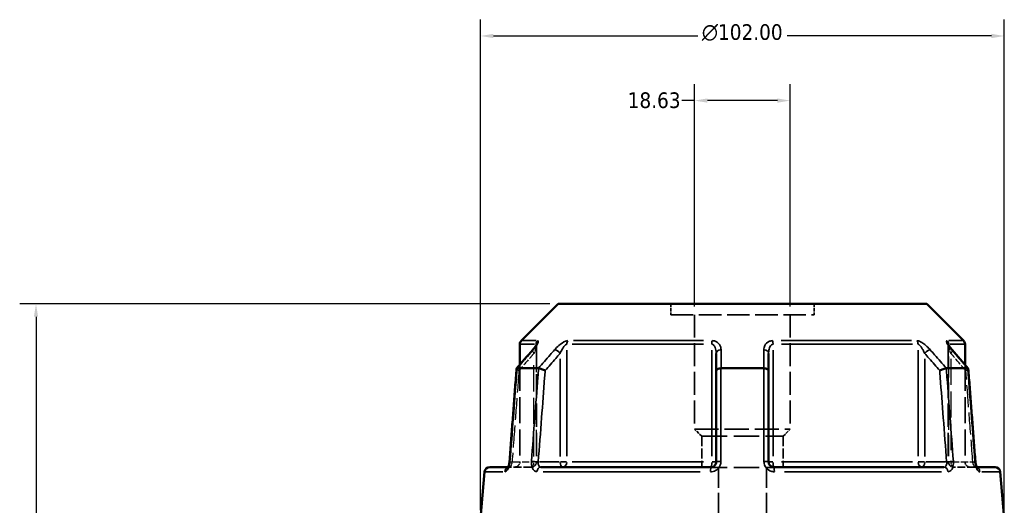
# Model space of a CAD drawing. Header units: millimetres. Extents: x 0 to 898, y 0 to 848.
# Tile 4 of 8: x 274 to 466, y 399 to 494. Entities that reach past the tile are written whole.
import ezdxf

# ---------------------------------------------------------------- set-up
doc = ezdxf.new("R2010")
doc.units = ezdxf.units.MM
doc.linetypes.add('DASHED', pattern=[0.2067, 0.1654, -0.0413])
for name, color, linetype, lineweight in [('Dimension (ANSI)', 7, 'Continuous', 25), ('Hidden (ANSI)', 7, 'DASHED', 35), ('Hidden Narrow (ANSI)', 7, 'DASHED', 25), ('Visible (ANSI)', 7, 'Continuous', 50), ('Visible Narrow (ANSI)', 7, 'Continuous', 35)]:
    doc.layers.add(name, color=color, linetype=linetype, lineweight=lineweight)
doc.styles.add('Note Text (ANSI)', font='tahoma.ttf')
doc.dimstyles.new('Default - mm (ANSI)', dxfattribs={"dimtxt": 3.048, "dimasz": 2.5, "dimexe": 3.175, "dimexo": 1.6002, "dimgap": 0.8, "dimtad": 0, "dimtoh": 1, "dimrnd": 1e-08, "dimzin": 4, "dimdsep": 46, "dimtxsty": 'Note Text (ANSI)', "dimcen": 0.09, "dimdle": 10, "dimclrd": 256, "dimclre": 256, "dimclrt": 256, "dimadec": 1, "dimazin": 1, "dimtfac": 1, "dimtofl": 0, "dimtmove": 0, "dimatfit": 3, "dimfxl": 1, "dimtolj": 1, "dimtzin": 4, "dimlwd": -1, "dimlwe": -1, "dimarcsym": 0})

# ---------------------------------------------------------------- blocks, each defined once
blk = doc.blocks.new('*D6')
at = {"layer": 'Defpoints', "color": 0, "transparency": 16777216}
for p in [(405.27, 478.18), (405.27, 436.47), (423.9, 436.47)]:
    blk.add_point(p, dxfattribs=at)
at = {"layer": 'Dimension (ANSI)', "transparency": 16777216}
for p, q in [((405.27, 438.07), (405.27, 481.36)), ((423.9, 438.07), (423.9, 481.36)), ((405.27, 478.18), (402.77, 478.18)), ((421.4, 478.18), (407.77, 478.18))]:
    blk.add_line(p, q, dxfattribs=at)
for points in [[(407.77, 478.6), (407.77, 477.77), (405.27, 478.18)], [(421.4, 478.6), (421.4, 477.77), (423.9, 478.18)]]:
    blk.add_solid(points, dxfattribs=at)
at = {"layer": 'Dimension (ANSI)', "transparency": 16777216, "insert": (392.24, 479.78), "char_height": 3.048, "attachment_point": 1, "style": 'Note Text (ANSI)'}
blk.add_mtext('\\A1;18.63', dxfattribs=at)
blk = doc.blocks.new('*D9')
at = {"layer": 'Defpoints', "color": 0, "transparency": 16777216}
for p in [(277.01, 438.56), (378.68, 438.56), (414.97, 240.56)]:
    blk.add_point(p, dxfattribs=at)
at = {"layer": 'Dimension (ANSI)', "transparency": 16777216}
for p, q in [((377.08, 438.56), (273.83, 438.56)), ((277.01, 436.06), (277.01, 374.9)), ((277.01, 243.06), (277.01, 361.23)), ((413.37, 240.56), (273.83, 240.56))]:
    blk.add_line(p, q, dxfattribs=at)
for points in [[(276.59, 436.06), (277.42, 436.06), (277.01, 438.56)], [(276.59, 243.06), (277.42, 243.06), (277.01, 240.56)]]:
    blk.add_solid(points, dxfattribs=at)
at = {"layer": 'Dimension (ANSI)', "transparency": 16777216, "insert": (275.42, 362.03), "char_height": 3.048, "attachment_point": 1, "rotation": 90, "style": 'Note Text (ANSI)'}
blk.add_mtext('\\A1;197.99', dxfattribs=at)
blk = doc.blocks.new('*D10')
at = {"layer": 'Defpoints', "color": 0, "transparency": 16777216}
for p in [(363.58, 490.77), (363.58, 396.77), (465.58, 396.77)]:
    blk.add_point(p, dxfattribs=at)
at = {"layer": 'Dimension (ANSI)', "transparency": 16777216}
for p, q in [((363.58, 398.37), (363.58, 493.95)), ((465.58, 398.37), (465.58, 493.95)), ((366.08, 490.77), (405.87, 490.77)), ((463.08, 490.77), (423.3, 490.77))]:
    blk.add_line(p, q, dxfattribs=at)
for points in [[(366.08, 491.19), (366.08, 490.35), (363.58, 490.77)], [(463.08, 491.19), (463.08, 490.35), (465.58, 490.77)]]:
    blk.add_solid(points, dxfattribs=at)
at = {"layer": 'Dimension (ANSI)', "transparency": 16777216, "insert": (406.67, 493.06), "char_height": 3.048, "attachment_point": 1, "style": 'Note Text (ANSI)'}
blk.add_mtext('\\A1;{\\fAIGDT|b0|i0;\\H3.0480;\\ln}\\fTahoma|b0|i0;\\H3.0480;102.00', dxfattribs=at)

msp = doc.modelspace()

# ---------------------------------------------------------------- linework, layer by layer
at = {"layer": 'Hidden (ANSI)', "ltscale": 3.979287}
for p, q in [((400.61, 438.555), (400.61, 436.466)), ((428.556, 438.555), (428.556, 436.466))]:
    msp.add_line(p, q, dxfattribs=at)
at = {"layer": 'Hidden (ANSI)', "ltscale": 26.547085}
msp.add_line((400.61, 436.466), (428.556, 436.466), dxfattribs=at)
at = {"layer": 'Hidden (ANSI)', "ltscale": 26.965408}
for p, q in [((405.268, 436.466), (405.268, 414.171)), ((423.899, 436.466), (423.899, 414.171))]:
    msp.add_line(p, q, dxfattribs=at)
at = {"layer": 'Hidden (ANSI)', "ltscale": 27.543251}
for p, q in [((374.49, 430.543), (374.49, 407.77)), ((454.676, 430.543), (454.676, 407.77))]:
    msp.add_line(p, q, dxfattribs=at)
at = {"layer": 'Hidden (ANSI)', "ltscale": 30.536198}
msp.add_line((371.233, 426.706), (371.233, 407.77), dxfattribs=at)
at = {"layer": 'Hidden (ANSI)', "ltscale": 30.536203}
msp.add_line((457.933, 426.706), (457.933, 407.77), dxfattribs=at)
at = {"layer": 'Hidden (ANSI)', "ltscale": 28.316891}
msp.add_line((405.268, 414.171), (423.899, 414.171), dxfattribs=at)
at = {"layer": 'Hidden (ANSI)', "ltscale": 3.763801}
for p, q in [((406.665, 412.773), (405.268, 414.171)), ((422.501, 412.773), (423.899, 414.171))]:
    msp.add_line(p, q, dxfattribs=at)
at = {"layer": 'Hidden (ANSI)', "ltscale": 30.086697}
for p, q in [((406.665, 412.773), (422.501, 412.773)), ((406.665, 406.705), (422.501, 406.705))]:
    msp.add_line(p, q, dxfattribs=at)
at = {"layer": 'Hidden (ANSI)', "ltscale": 11.558409}
for p, q in [((406.665, 412.773), (406.665, 406.705)), ((422.501, 412.773), (422.501, 406.705))]:
    msp.add_line(p, q, dxfattribs=at)
at = {"layer": 'Hidden (ANSI)', "ltscale": 1.470216}
msp.add_line((368.951, 406.77), (369.246, 406.77), dxfattribs=at)
at = {"layer": 'Hidden (ANSI)', "ltscale": 9.334328}
for p, q in [((373.49, 406.77), (369.246, 406.77)), ((459.921, 406.77), (455.676, 406.77))]:
    msp.add_line(p, q, dxfattribs=at)
at = {"layer": 'Hidden (ANSI)', "ltscale": 24.032413}
for p, q in [((409.925, 406.705), (409.925, 396.77)), ((419.241, 406.705), (419.241, 396.77))]:
    msp.add_line(p, q, dxfattribs=at)
at = {"layer": 'Hidden (ANSI)', "ltscale": 1.47006}
msp.add_line((459.921, 406.77), (460.215, 406.77), dxfattribs=at)
at = {"layer": 'Hidden (ANSI)', "ltscale": 2.991791}
for centre, start, end in [((370.233, 407.77), 270, 0), ((373.49, 407.77), 270, 0), ((455.676, 407.77), 180, 270), ((458.933, 407.77), 180, 270)]:
    msp.add_arc(centre, 1, start, end, dxfattribs=at)
at = {"layer": 'Hidden (ANSI)', "ltscale": 9.705132}
for centre, major_axis, ratio, start_param, end_param in [((10356.587, -11005.025), (-354.017, 16134.237), 0.8713006, 0.7641861, 0.7645019), ((-9684.684, -11185.859), (-357.672, -16389.457), 0.8712732, 2.3769899, 2.3773007)]:
    msp.add_ellipse(centre, major_axis=major_axis, ratio=ratio, start_param=start_param, end_param=end_param, dxfattribs=at)
at = {"layer": 'Hidden (ANSI)', "ltscale": 4.578621}
msp.add_open_spline([(373.735, 429.583), (373.835, 429.697), (373.928, 429.81), (374.1, 430.028), (374.178, 430.133), (374.315, 430.33), (374.373, 430.422), (374.44, 430.538), (374.458, 430.573), (374.483, 430.624), (374.492, 430.643), (374.502, 430.666), (374.504, 430.673), (374.507, 430.68), (374.504, 430.676), (374.497, 430.638), (374.493, 430.613), (374.49, 430.565), (374.49, 430.554), (374.49, 430.543)], degree=3, knots=[0, 0, 0, 0, 0.05326363, 0.05326363, 0.10652726, 0.10652726, 0.15979088, 0.15979088, 0.1864227, 0.1864227, 0.20693939, 0.20693939, 0.22202176, 0.22202176, 0.24544118, 0.24544118, 0.26213437, 0.26213437, 0.26631814, 0.26631814, 0.26631814, 0.26631814], dxfattribs=at)
at = {"layer": 'Hidden (ANSI)', "ltscale": 0.735482}
msp.add_open_spline([(374.49, 430.543), (374.49, 430.586), (374.494, 430.615), (374.5, 430.657), (374.503, 430.668), (374.505, 430.676), (374.506, 430.677), (374.506, 430.677)], degree=3, knots=[0.079099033, 0.079099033, 0.079099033, 0.079099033, 0.094745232, 0.094745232, 0.110737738, 0.110737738, 0.118300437, 0.118300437, 0.118300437, 0.118300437], dxfattribs=at)
at = {"layer": 'Hidden (ANSI)', "ltscale": 4.578617}
msp.add_open_spline([(454.676, 430.543), (454.676, 430.586), (454.673, 430.615), (454.666, 430.657), (454.663, 430.668), (454.66, 430.68), (454.66, 430.678), (454.667, 430.659), (454.676, 430.638), (454.709, 430.571), (454.738, 430.517), (454.824, 430.373), (454.886, 430.278), (455.03, 430.076), (455.112, 429.969), (455.273, 429.769), (455.35, 429.676), (455.431, 429.583)], degree=3, knots=[0.07909903, 0.07909903, 0.07909903, 0.07909903, 0.09474523, 0.09474523, 0.11073774, 0.11073774, 0.12984163, 0.12984163, 0.15596521, 0.15596521, 0.19532048, 0.19532048, 0.24858388, 0.24858388, 0.30184727, 0.30184727, 0.345416, 0.345416, 0.345416, 0.345416], dxfattribs=at)
at = {"layer": 'Hidden (ANSI)', "ltscale": 0.735502}
msp.add_open_spline([(454.661, 430.677), (454.661, 430.678), (454.663, 430.671), (454.67, 430.638), (454.674, 430.613), (454.676, 430.565), (454.676, 430.554), (454.676, 430.543)], degree=3, knots=[0.227116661, 0.227116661, 0.227116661, 0.227116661, 0.245441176, 0.245441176, 0.262134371, 0.262134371, 0.26631814, 0.26631814, 0.26631814, 0.26631814], dxfattribs=at)
at = {"layer": 'Hidden (ANSI)', "ltscale": 2.089205}
for points, knots in [([(370.598, 425.961), (370.596, 425.938), (370.61, 425.909), (370.672, 425.834), (370.728, 425.786), (370.874, 425.682), (370.965, 425.627), (371.068, 425.571), (371.07, 425.571), (371.071, 425.57)], [-0.10955444, -0.10955444, -0.10955444, -0.10955444, -0.07805092, -0.07805092, -0.03928192, -0.03928192, 0, 0, 0.00047625, 0.00047625, 0.00047625, 0.00047625]), ([(458.095, 425.57), (458.097, 425.571), (458.098, 425.571), (458.202, 425.627), (458.292, 425.682), (458.439, 425.786), (458.494, 425.834), (458.557, 425.909), (458.57, 425.938), (458.569, 425.961)], [-0.15379395, -0.15379395, -0.15379395, -0.15379395, -0.15331881, -0.15331881, -0.11412844, -0.11412844, -0.0754498, -0.0754498, -0.04401971, -0.04401971, -0.04401971, -0.04401971])]:
    msp.add_open_spline(points, degree=3, knots=knots, dxfattribs=at)
at = {"layer": 'Hidden (ANSI)', "ltscale": 1.701024}
msp.add_open_spline([(368.872, 406.646), (368.872, 406.646), (368.872, 406.646), (368.873, 406.646), (368.882, 406.656), (368.928, 406.689), (368.966, 406.711), (369.08, 406.753), (369.159, 406.77), (369.246, 406.77)], degree=3, knots=[0.227293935, 0.227293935, 0.227293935, 0.227293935, 0.22772718, 0.22772718, 0.25682997, 0.25682997, 0.285161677, 0.285161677, 0.314811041, 0.314811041, 0.314811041, 0.314811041], dxfattribs=at)
at = {"layer": 'Hidden (ANSI)', "ltscale": 1.700917}
for points in [[(369.246, 406.77), (369.142, 406.77), (369.05, 406.745), (368.936, 406.696), (368.904, 406.673), (368.877, 406.651), (368.872, 406.646), (368.872, 406.646)], [(459.921, 406.77), (460.024, 406.77), (460.116, 406.745), (460.23, 406.696), (460.262, 406.673), (460.29, 406.651), (460.294, 406.646), (460.294, 406.646)]]:
    msp.add_open_spline(points, degree=3, knots=[0, 0, 0, 0, 0.035487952, 0.035487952, 0.066590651, 0.066590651, 0.08751627, 0.08751627, 0.08751627, 0.08751627], dxfattribs=at)
at = {"layer": 'Hidden (ANSI)', "ltscale": 0.402963}
msp.add_open_spline([(368.903, 406.686), (368.903, 406.688), (368.904, 406.689), (368.918, 406.71), (368.934, 406.737), (368.951, 406.77)], degree=3, knots=[0.122975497, 0.122975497, 0.122975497, 0.122975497, 0.124622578, 0.124622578, 0.150448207, 0.150448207, 0.150448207, 0.150448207], dxfattribs=at)
at = {"layer": 'Hidden (ANSI)', "ltscale": 0.420625}
msp.add_open_spline([(369.109, 407.188), (369.121, 407.234), (369.133, 407.281), (369.148, 407.349), (369.152, 407.369), (369.156, 407.388)], degree=3, knots=[0.227257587, 0.227257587, 0.227257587, 0.227257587, 0.247429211, 0.247429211, 0.255432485, 0.255432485, 0.255432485, 0.255432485], dxfattribs=at)
at = {"layer": 'Hidden (ANSI)', "ltscale": 0.527502}
msp.add_open_spline([(369.189, 407.571), (369.196, 407.619), (369.203, 407.667), (369.213, 407.758), (369.217, 407.802), (369.22, 407.846)], degree=3, knots=[0.279678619, 0.279678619, 0.279678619, 0.279678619, 0.298086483, 0.298086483, 0.314813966, 0.314813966, 0.314813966, 0.314813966], dxfattribs=at)
at = {"layer": 'Hidden (ANSI)', "ltscale": 2.63652}
msp.add_open_spline([(460.215, 406.77), (460.234, 406.733), (460.252, 406.704), (460.283, 406.658), (460.294, 406.645), (460.294, 406.646), (460.285, 406.656), (460.238, 406.689), (460.2, 406.711), (460.086, 406.753), (460.007, 406.77), (459.921, 406.77)], degree=3, knots=[0.16436308, 0.16436308, 0.16436308, 0.16436308, 0.19343627, 0.19343627, 0.22772718, 0.22772718, 0.25682997, 0.25682997, 0.28516168, 0.28516168, 0.31481104, 0.31481104, 0.31481104, 0.31481104], dxfattribs=at)
at = {"layer": 'Hidden Narrow (ANSI)', "ltscale": 30.70664}
for p, q in [((373.99, 408.828), (373.99, 427.869)), ((455.176, 427.869), (455.176, 408.828))]:
    msp.add_line(p, q, dxfattribs=at)
at = {"layer": 'Hidden Narrow (ANSI)', "ltscale": 24.739857}
msp.add_line((374.417, 429.361), (374.417, 408.906), dxfattribs=at)
at = {"layer": 'Hidden Narrow (ANSI)', "ltscale": 24.739815}
msp.add_line((454.75, 408.906), (454.75, 429.361), dxfattribs=at)
at = {"layer": 'Hidden Narrow (ANSI)', "ltscale": 8.457208}
for p, q in [((369.931, 407.77), (373.776, 407.77)), ((455.39, 407.77), (459.235, 407.77))]:
    msp.add_line(p, q, dxfattribs=at)
at = {"layer": 'Hidden Narrow (ANSI)', "ltscale": 1.795034}
for p, q in [((374.489, 407.77), (374.035, 407.77)), ((455.132, 407.77), (454.678, 407.77))]:
    msp.add_line(p, q, dxfattribs=at)
at = {"layer": 'Hidden Narrow (ANSI)', "ltscale": 2.029475}
for centre, major_axis, start_param, end_param in [((374.49, 428.927), (-0.755, 0.656), 0.059198, 1.1247615), ((454.676, 428.927), (0.755, 0.656), 5.1584238, 6.2239873)]:
    msp.add_ellipse(centre, major_axis=major_axis, ratio=0.3543192, start_param=start_param, end_param=end_param, dxfattribs=at)
at = {"layer": 'Hidden Narrow (ANSI)', "ltscale": 0.633739}
msp.add_ellipse((369.246, 405.77), major_axis=(0, 1), ratio=0.9213266, start_param=0.0184876, end_param=0.3512644, dxfattribs=at)
at = {"layer": 'Hidden Narrow (ANSI)', "ltscale": 1.797881}
for centre, major_axis, start_param, end_param in [((370.217, 407.77), (-0.997, 0.076), 0.0524429, 0.9964155), ((458.949, 407.77), (0.997, 0.076), 5.2867698, 6.2307424)]:
    msp.add_ellipse(centre, major_axis=major_axis, ratio=0.0437298, start_param=start_param, end_param=end_param, dxfattribs=at)
at = {"layer": 'Hidden Narrow (ANSI)', "ltscale": 2.692601}
for centre, ratio, start_param, end_param in [((373.49, 407.77), 0.5, 0.0785398, 1.4922565), ((373.49, 407.77), 0.9265657, 0.0785398, 1.4922565), ((455.676, 407.77), 0.9265657, 4.7909288, 6.2046455), ((455.676, 407.77), 0.5, 4.7909288, 6.2046455)]:
    msp.add_ellipse(centre, major_axis=(0, -1), ratio=ratio, start_param=start_param, end_param=end_param, dxfattribs=at)
at = {"layer": 'Hidden Narrow (ANSI)', "ltscale": 0.633677}
msp.add_ellipse((459.921, 405.77), major_axis=(0, 1), ratio=0.9213266, start_param=5.9319551, end_param=6.2646995, dxfattribs=at)
at = {"layer": 'Hidden Narrow (ANSI)', "ltscale": 3.591758}
msp.add_open_spline([(374.483, 430.623), (374.485, 430.611), (374.487, 430.598), (374.493, 430.524), (374.486, 430.444), (374.456, 430.267), (374.434, 430.171), (374.365, 429.917), (374.312, 429.751), (374.174, 429.368), (374.086, 429.148), (373.99, 428.927)], degree=3, knots=[0.05373644, 0.05373644, 0.05373644, 0.05373644, 0.06721438, 0.06721438, 0.12292214, 0.12292214, 0.17440412, 0.17440412, 0.25131567, 0.25131567, 0.345416, 0.345416, 0.345416, 0.345416], dxfattribs=at)
at = {"layer": 'Hidden Narrow (ANSI)', "ltscale": 3.592147}
msp.add_open_spline([(455.176, 428.927), (455.056, 429.203), (454.949, 429.477), (454.743, 430.09), (454.661, 430.424), (454.68, 430.604), (454.682, 430.614), (454.684, 430.623)], degree=3, knots=[0, 0, 0, 0, 0.11734182, 0.11734182, 0.28109054, 0.28109054, 0.2916805, 0.2916805, 0.2916805, 0.2916805], dxfattribs=at)
at = {"layer": 'Hidden Narrow (ANSI)', "ltscale": 8.154943}
for points, knots in [([(373.99, 428.927), (373.703, 428.597), (373.417, 428.268), (373.13, 427.938), (372.443, 427.149), (371.757, 426.359), (371.071, 425.57)], [1.5073628, 1.5073628, 1.5073628, 1.5073628, 1.64754309, 1.64754309, 1.64754309, 1.98308997, 1.98308997, 1.98308997, 1.98308997]), ([(458.095, 425.57), (457.409, 426.359), (456.723, 427.149), (456.037, 427.938), (455.75, 428.268), (455.463, 428.597), (455.176, 428.927)], [2.52722817, 2.52722817, 2.52722817, 2.52722817, 2.86277504, 2.86277504, 2.86277504, 3.00295534, 3.00295534, 3.00295534, 3.00295534])]:
    msp.add_open_spline(points, degree=3, knots=knots, dxfattribs=at)
at = {"layer": 'Hidden Narrow (ANSI)', "ltscale": 25.933592}
for points, knots in [([(371.071, 425.57), (371.036, 425.116), (371.002, 424.661), (370.769, 421.602), (370.571, 418.996), (370.373, 416.391), (370.154, 413.517), (369.936, 410.644), (369.717, 407.77)], [0.6478424, 0.6478424, 0.6478424, 0.6478424, 0.7846335, 0.7846335, 1.569267, 1.569267, 1.569267, 2.4346669, 2.4346669, 2.4346669, 2.4346669]), ([(459.449, 407.77), (459.231, 410.644), (459.012, 413.517), (458.794, 416.391), (458.595, 418.996), (458.397, 421.602), (458.165, 424.661), (458.13, 425.116), (458.095, 425.57)], [1.2046153, 1.2046153, 1.2046153, 1.2046153, 2.0700153, 2.0700153, 2.0700153, 2.8546488, 2.8546488, 2.9914398, 2.9914398, 2.9914398, 2.9914398])]:
    msp.add_open_spline(points, degree=3, knots=knots, dxfattribs=at)
at = {"layer": 'Hidden Narrow (ANSI)', "ltscale": 2.712011}
msp.add_open_spline([(369.717, 407.77), (369.707, 407.704), (369.695, 407.638), (369.657, 407.469), (369.629, 407.368), (369.555, 407.156), (369.507, 407.05), (369.383, 406.84), (369.306, 406.77), (369.246, 406.77)], degree=3, knots=[0, 0, 0, 0, 0.03982627, 0.03982627, 0.1035483, 0.1035483, 0.18638694, 0.18638694, 0.31481104, 0.31481104, 0.31481104, 0.31481104], dxfattribs=at)
at = {"layer": 'Hidden Narrow (ANSI)', "ltscale": 2.712193}
msp.add_open_spline([(459.921, 406.77), (459.898, 406.77), (459.873, 406.78), (459.804, 406.83), (459.757, 406.886), (459.652, 407.062), (459.594, 407.197), (459.504, 407.481), (459.471, 407.626), (459.449, 407.77)], degree=3, knots=[0, 0, 0, 0, 0.04867645, 0.04867645, 0.12655878, 0.12655878, 0.2278058, 0.2278058, 0.31481397, 0.31481397, 0.31481397, 0.31481397], dxfattribs=at)
at = {"layer": 'Visible (ANSI)'}
for p, q in [((378.678, 438.555), (371.526, 431.403)), ((378.678, 438.555), (450.489, 438.555)), ((450.489, 438.555), (457.64, 431.403)), ((371.233, 430.696), (371.233, 426.706)), ((457.933, 430.696), (457.933, 426.706)), ((409.483, 428.927), (409.483, 425.57)), ((419.683, 425.57), (419.683, 428.927)), ((370.707, 426.02), (374.867, 426.02)), ((410.422, 426.02), (418.744, 426.02)), ((454.299, 426.02), (458.46, 426.02)), ((409.483, 425.57), (409.483, 407.77)), ((419.683, 407.77), (419.683, 425.57)), ((365.374, 406.77), (368.951, 406.77)), ((375.346, 406.77), (408.483, 406.77)), ((420.683, 406.77), (453.821, 406.77)), ((460.215, 406.77), (463.792, 406.77)), ((364.378, 405.857), (363.583, 396.77)), ((464.788, 405.857), (465.583, 396.77))]:
    msp.add_line(p, q, dxfattribs=at)
for centre, start, end in [((372.233, 430.696), 135, 180), ((456.933, 430.696), 0, 45), ((365.374, 405.77), 90, 175), ((463.792, 405.77), 5, 90)]:
    msp.add_arc(centre, 1, start, end, dxfattribs=at)
for centre, major_axis, ratio, start_param, end_param in [((10513.85, -11185.859), (357.672, -16389.457), 0.8712732, 3.9058846, 3.9061954), ((-9527.42, -11005.025), (354.017, 16134.237), 0.8713006, 5.5186834, 5.5189992)]:
    msp.add_ellipse(centre, major_axis=major_axis, ratio=ratio, start_param=start_param, end_param=end_param, dxfattribs=at)
for points, knots in [([(374.506, 430.677), (374.506, 430.677), (374.505, 430.675), (374.499, 430.659), (374.49, 430.638), (374.458, 430.571), (374.428, 430.517), (374.343, 430.373), (374.28, 430.278), (374.136, 430.076), (374.055, 429.969), (373.894, 429.769), (373.817, 429.676), (373.735, 429.583)], [0.11830044, 0.11830044, 0.11830044, 0.11830044, 0.12984163, 0.12984163, 0.15596521, 0.15596521, 0.19532048, 0.19532048, 0.24858388, 0.24858388, 0.30184727, 0.30184727, 0.345416, 0.345416, 0.345416, 0.345416]), ([(455.431, 429.583), (455.332, 429.697), (455.239, 429.81), (455.067, 430.028), (454.988, 430.133), (454.852, 430.33), (454.793, 430.422), (454.727, 430.538), (454.708, 430.573), (454.683, 430.624), (454.675, 430.643), (454.665, 430.666), (454.662, 430.673), (454.661, 430.677), (454.661, 430.677), (454.661, 430.677)], [0, 0, 0, 0, 0.05326363, 0.05326363, 0.10652726, 0.10652726, 0.15979088, 0.15979088, 0.1864227, 0.1864227, 0.20693939, 0.20693939, 0.22202176, 0.22202176, 0.22711666, 0.22711666, 0.22711666, 0.22711666]), ([(370.598, 425.961), (370.506, 424.753), (370.414, 423.545), (370.23, 421.13), (370.139, 419.922), (369.955, 417.507), (369.863, 416.299), (369.679, 413.884), (369.588, 412.677), (369.404, 410.261), (369.312, 409.054), (369.22, 407.846)], [0.616216, 0.616216, 0.616216, 0.616216, 0.9799062, 0.9799062, 1.3435964, 1.3435964, 1.7072866, 1.7072866, 2.0709767, 2.0709767, 2.4346669, 2.4346669, 2.4346669, 2.4346669]), ([(370.696, 426.019), (370.643, 426.014), (370.612, 425.999), (370.599, 425.971), (370.598, 425.966), (370.598, 425.961)], [-0.153676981, -0.153676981, -0.153676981, -0.153676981, -0.116634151, -0.116634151, -0.109554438, -0.109554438, -0.109554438, -0.109554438]), ([(376.171, 425.57), (376.17, 425.571), (376.168, 425.571), (376.064, 425.627), (375.95, 425.682), (375.714, 425.786), (375.593, 425.834), (375.356, 425.916), (375.242, 425.95), (375.039, 425.999), (374.952, 426.014), (374.882, 426.019)], [-0.15379395, -0.15379395, -0.15379395, -0.15379395, -0.15331879, -0.15331879, -0.11412844, -0.11412844, -0.07544978, -0.07544978, -0.03695649, -0.03695649, 0, 0, 0, 0]), ([(410.397, 426.019), (410.274, 426.014), (410.156, 425.999), (409.932, 425.95), (409.831, 425.916), (409.663, 425.834), (409.597, 425.786), (409.507, 425.682), (409.484, 425.627), (409.483, 425.571), (409.483, 425.571), (409.483, 425.57)], [-0.15367683, -0.15367683, -0.15367683, -0.15367683, -0.11663408, -0.11663408, -0.07805105, -0.07805105, -0.03928183, -0.03928183, 0, 0, 0.0004764, 0.0004764, 0.0004764, 0.0004764]), ([(419.683, 425.57), (419.683, 425.571), (419.683, 425.571), (419.683, 425.627), (419.659, 425.682), (419.569, 425.786), (419.504, 425.834), (419.336, 425.916), (419.234, 425.95), (419.011, 425.999), (418.892, 426.014), (418.769, 426.019)], [-0.15379395, -0.15379395, -0.15379395, -0.15379395, -0.15331866, -0.15331866, -0.11412838, -0.11412838, -0.07544952, -0.07544952, -0.03695642, -0.03695642, 0, 0, 0, 0]), ([(454.284, 426.019), (454.214, 426.014), (454.127, 425.999), (453.925, 425.95), (453.811, 425.916), (453.574, 425.834), (453.452, 425.786), (453.216, 425.682), (453.102, 425.627), (452.998, 425.571), (452.997, 425.571), (452.995, 425.57)], [-0.15367697, -0.15367697, -0.15367697, -0.15367697, -0.11663414, -0.11663414, -0.07805093, -0.07805093, -0.03928191, -0.03928191, 0, 0, 0.00047626, 0.00047626, 0.00047626, 0.00047626]), ([(458.569, 425.961), (458.568, 425.966), (458.567, 425.971), (458.555, 425.999), (458.523, 426.014), (458.47, 426.019)], [-0.044019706, -0.044019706, -0.044019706, -0.044019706, -0.036956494, -0.036956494, 0, 0, 0, 0]), ([(459.946, 407.846), (459.854, 409.054), (459.762, 410.261), (459.579, 412.677), (459.487, 413.884), (459.303, 416.299), (459.212, 417.507), (459.028, 419.922), (458.936, 421.13), (458.752, 423.545), (458.66, 424.753), (458.569, 425.961)], [1.2046153, 1.2046153, 1.2046153, 1.2046153, 1.5683055, 1.5683055, 1.9319957, 1.9319957, 2.2956859, 2.2956859, 2.659376, 2.659376, 3.0230662, 3.0230662, 3.0230662, 3.0230662]), ([(369.22, 407.846), (369.21, 407.709), (369.192, 407.571), (369.142, 407.311), (369.111, 407.19), (369.045, 406.981), (369.01, 406.893), (368.948, 406.761), (368.92, 406.713), (368.884, 406.658), (368.872, 406.646), (368.872, 406.646)], [0, 0, 0, 0, 0.05246869, 0.05246869, 0.10385719, 0.10385719, 0.15173749, 0.15173749, 0.19343627, 0.19343627, 0.22729393, 0.22729393, 0.22729393, 0.22729393]), ([(368.872, 406.646), (368.872, 406.646), (368.873, 406.646), (368.878, 406.652), (368.888, 406.665), (368.903, 406.686)], [0.08751627, 0.08751627, 0.08751627, 0.08751627, 0.094643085, 0.094643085, 0.122975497, 0.122975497, 0.122975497, 0.122975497]), ([(368.951, 406.77), (368.957, 406.782), (368.963, 406.794), (368.998, 406.865), (369.028, 406.937), (369.075, 407.071), (369.092, 407.128), (369.109, 407.188)], [0.150448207, 0.150448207, 0.150448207, 0.150448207, 0.159506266, 0.159506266, 0.200620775, 0.200620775, 0.227257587, 0.227257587, 0.227257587, 0.227257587]), ([(409.483, 407.77), (409.483, 407.704), (409.477, 407.639), (409.443, 407.471), (409.406, 407.371), (409.287, 407.159), (409.195, 407.054), (408.943, 406.864), (408.771, 406.796), (408.558, 406.772), (408.521, 406.77), (408.483, 406.77)], [0, 0, 0, 0, 0.03957477, 0.03957477, 0.1028944, 0.1028944, 0.18520991, 0.18520991, 0.29222008, 0.29222008, 0.31481112, 0.31481112, 0.31481112, 0.31481112]), ([(420.683, 406.77), (420.573, 406.77), (420.463, 406.788), (420.191, 406.882), (420.039, 406.985), (419.77, 407.299), (419.683, 407.535), (419.683, 407.77)], [0, 0, 0, 0, 0.06653404, 0.06653404, 0.1729885, 0.1729885, 0.31481287, 0.31481287, 0.31481287, 0.31481287]), ([(459.946, 407.846), (459.957, 407.709), (459.975, 407.571), (460.024, 407.311), (460.055, 407.19), (460.121, 406.981), (460.156, 406.893), (460.198, 406.803), (460.207, 406.786), (460.215, 406.77)], [0, 0, 0, 0, 0.05246869, 0.05246869, 0.10385719, 0.10385719, 0.15173749, 0.15173749, 0.16436308, 0.16436308, 0.16436308, 0.16436308]), ([(460.294, 406.646), (460.294, 406.646), (460.294, 406.646), (460.289, 406.652), (460.277, 406.667), (460.243, 406.718), (460.221, 406.757), (460.168, 406.865), (460.138, 406.937), (460.078, 407.111), (460.048, 407.217), (459.995, 407.452), (459.973, 407.582), (459.954, 407.758), (459.949, 407.802), (459.946, 407.846)], [0.08751627, 0.08751627, 0.08751627, 0.08751627, 0.09464308, 0.09464308, 0.12462258, 0.12462258, 0.15950627, 0.15950627, 0.20062077, 0.20062077, 0.24742921, 0.24742921, 0.29808648, 0.29808648, 0.31481397, 0.31481397, 0.31481397, 0.31481397])]:
    msp.add_open_spline(points, degree=3, knots=knots, dxfattribs=at)
for points in [[(370.696, 426.019), (370.7, 426.019), (370.703, 426.02), (370.707, 426.02)], [(374.867, 426.02), (374.872, 426.02), (374.877, 426.019), (374.882, 426.019)], [(410.397, 426.019), (410.406, 426.019), (410.414, 426.02), (410.422, 426.02)], [(418.744, 426.02), (418.752, 426.02), (418.761, 426.019), (418.769, 426.019)], [(454.284, 426.019), (454.289, 426.019), (454.294, 426.02), (454.299, 426.02)], [(458.46, 426.02), (458.463, 426.02), (458.467, 426.019), (458.47, 426.019)], [(369.156, 407.388), (369.169, 407.448), (369.18, 407.509), (369.189, 407.571)]]:
    msp.add_open_spline(points, degree=3, dxfattribs=at)
at = {"layer": 'Visible Narrow (ANSI)'}
for p, q in [((374.11, 430.696), (371.241, 430.696)), ((371.534, 431.403), (374.383, 431.403)), ((374.417, 430.686), (374.417, 430.508)), ((380.379, 408.916), (380.379, 429.55)), ((406.97, 430.696), (381.431, 430.696)), ((381.655, 431.403), (407.021, 431.403)), ((408.621, 429.55), (408.621, 408.916)), ((420.546, 408.916), (420.546, 429.55)), ((422.145, 431.403), (447.511, 431.403)), ((447.735, 430.696), (422.197, 430.696)), ((448.787, 429.55), (448.787, 408.916)), ((454.75, 430.508), (454.75, 430.686)), ((454.783, 431.403), (457.632, 431.403)), ((457.925, 430.696), (455.057, 430.696)), ((379.09, 427.869), (379.09, 408.828)), ((450.076, 408.828), (450.076, 427.869)), ((378.876, 407.77), (375.031, 407.77)), ((380.333, 407.77), (379.153, 407.77)), ((381.431, 407.77), (406.97, 407.77)), ((409.481, 407.77), (408.691, 407.77)), ((420.475, 407.77), (419.686, 407.77)), ((422.197, 407.77), (447.735, 407.77)), ((450.013, 407.77), (448.833, 407.77)), ((454.135, 407.77), (450.29, 407.77)), ((367.948, 405.857), (364.388, 405.857)), ((406.376, 405.857), (375.793, 405.857)), ((453.373, 405.857), (422.791, 405.857)), ((464.778, 405.857), (461.219, 405.857))]:
    msp.add_line(p, q, dxfattribs=at)
for centre, major_axis, ratio, start_param, end_param in [((374.49, 428.927), (-0.755, 0.656), 0.3543192, 5.9781609, 6.2671314), ((375.343, 430.696), (0, 1), 0.9265657, 0.8246681, 1.5315264), ((378.59, 428.927), (-0.755, 0.656), 0.3543192, 4.400804, 5.755338), ((381.168, 430.696), (0, -1), 0.7890235, 3.9662607, 4.6731191), ((408.758, 430.696), (0, 1), 0.1375423, 0.8246681, 1.5315264), ((410.483, 428.927), (-1, 0), 0.7086384, 4.8533994, 6.2079334), ((418.683, 428.927), (1, 0), 0.7086384, 0.0752519, 1.4297859), ((420.408, 430.696), (0, -1), 0.1375423, 1.6100662, 2.3169246), ((447.998, 430.696), (0, 1), 0.7890235, 4.7516589, 5.4585172), ((450.576, 428.927), (-0.755, -0.656), 0.3543192, 3.66944, 5.023974), ((453.823, 430.696), (0, -1), 0.9265657, 1.6100662, 2.3169246), ((454.676, 428.927), (0.755, 0.656), 0.3543192, 0.0160539, 0.3050244), ((369.246, 405.77), (0, 1), 0.9213266, 0.4254409, 1.427841), ((370.217, 407.77), (-0.997, 0.076), 0.0437298, 5.8665688, 6.2612581), ((374.317, 407.77), (0.997, -0.076), 0.0437298, 1.1232285, 2.4618904), ((375.346, 405.77), (0, 1), 0.797365, 0.0741765, 1.4093534), ((379.59, 407.77), (0, -1), 0.5, 4.7909288, 6.2046455), ((379.59, 407.77), (0, -1), 0.7890235, 0.0785398, 1.4922565), ((408.483, 405.77), (0, 1), 0.1239616, 0.0741765, 1.4093534), ((408.483, 407.77), (0, -1), 0.1375423, 0.0785398, 1.4922565), ((410.483, 407.77), (-1, 0), 0.0874597, 4.8701533, 6.2088152), ((418.683, 407.77), (1, 0), 0.0874597, 0.0743701, 1.413032), ((420.683, 407.77), (0, -1), 0.1375423, 4.7909288, 6.2046455), ((420.683, 405.77), (0, 1), 0.1239616, 4.8738319, 6.2090088), ((449.576, 407.77), (0, -1), 0.7890235, 4.7909288, 6.2046455), ((449.576, 407.77), (0, -1), 0.5, 0.0785398, 1.4922565), ((453.821, 405.77), (0, 1), 0.797365, 4.8738319, 6.2090088), ((454.849, 407.77), (0.997, 0.076), 0.0437298, 0.6797022, 2.0183641), ((458.949, 407.77), (0.997, 0.076), 0.0437298, 0.0219272, 0.4166165), ((459.921, 405.77), (0, 1), 0.9213266, 4.8553461, 5.8577786)]:
    msp.add_ellipse(centre, major_axis=major_axis, ratio=ratio, start_param=start_param, end_param=end_param, dxfattribs=at)
for points, knots in [([(370.707, 426.02), (371.467, 426.895), (372.227, 427.77), (372.988, 428.645), (373.274, 428.975), (373.561, 429.304), (373.847, 429.634)], [-2.01955492, -2.01955492, -2.01955492, -2.01955492, -1.64754309, -1.64754309, -1.64754309, -1.5073628, -1.5073628, -1.5073628, -1.5073628]), ([(373.847, 429.634), (374.04, 429.855), (374.215, 430.075), (374.489, 430.458), (374.595, 430.624), (374.731, 430.878), (374.775, 430.974), (374.834, 431.151), (374.847, 431.231), (374.828, 431.335), (374.806, 431.368), (374.749, 431.398), (374.721, 431.403), (374.688, 431.403)], [-0.345416, -0.345416, -0.345416, -0.345416, -0.25131567, -0.25131567, -0.17440412, -0.17440412, -0.12292214, -0.12292214, -0.06721438, -0.06721438, -0.02585168, -0.02585168, 0, 0, 0, 0]), ([(374.417, 430.696), (374.433, 430.696), (374.446, 430.69), (374.469, 430.667), (374.477, 430.648), (374.483, 430.623)], [0, 0, 0, 0, 0.025851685, 0.025851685, 0.053736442, 0.053736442, 0.053736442, 0.053736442]), ([(378.013, 429.634), (377.726, 429.304), (377.439, 428.975), (377.152, 428.645), (376.39, 427.77), (375.629, 426.895), (374.867, 426.02)], [-2.82354415, -2.82354415, -2.82354415, -2.82354415, -2.68333921, -2.68333921, -2.68333921, -2.31135203, -2.31135203, -2.31135203, -2.31135203]), ([(380.61, 431.403), (380.48, 431.403), (380.323, 431.368), (379.719, 431.138), (379.238, 430.801), (378.525, 430.184), (378.253, 429.91), (378.013, 429.634)], [-0.34541683, -0.34541683, -0.34541683, -0.34541683, -0.28278882, -0.28278882, -0.11734182, -0.11734182, 0, 0, 0, 0]), ([(379.09, 428.927), (379.21, 429.203), (379.346, 429.477), (379.7, 430.094), (379.939, 430.431), (380.238, 430.661), (380.315, 430.696), (380.379, 430.696)], [0, 0, 0, 0, 0.11734182, 0.11734182, 0.28278882, 0.28278882, 0.34541683, 0.34541683, 0.34541683, 0.34541683]), ([(408.621, 430.696), (408.663, 430.696), (408.706, 430.69), (408.813, 430.661), (408.876, 430.628), (409.013, 430.524), (409.083, 430.444), (409.199, 430.267), (409.247, 430.172), (409.349, 429.919), (409.394, 429.754), (409.465, 429.37), (409.483, 429.149), (409.483, 428.927)], [0, 0, 0, 0, 0.02585168, 0.02585168, 0.06721438, 0.06721438, 0.12305037, 0.12305037, 0.17415567, 0.17415567, 0.25081718, 0.25081718, 0.34541583, 0.34541583, 0.34541583, 0.34541583]), ([(410.417, 429.634), (410.417, 429.857), (410.379, 430.078), (410.235, 430.461), (410.142, 430.626), (409.935, 430.879), (409.838, 430.974), (409.601, 431.151), (409.459, 431.231), (409.18, 431.335), (409.052, 431.368), (408.834, 431.398), (408.748, 431.403), (408.661, 431.403)], [-0.34541583, -0.34541583, -0.34541583, -0.34541583, -0.25081718, -0.25081718, -0.17415567, -0.17415567, -0.12305037, -0.12305037, -0.06721438, -0.06721438, -0.02585168, -0.02585168, 0, 0, 0, 0]), ([(410.422, 426.02), (410.421, 426.895), (410.42, 427.77), (410.419, 428.645), (410.418, 428.975), (410.418, 429.304), (410.417, 429.634)], [-2.01955492, -2.01955492, -2.01955492, -2.01955492, -1.64754164, -1.64754164, -1.64754164, -1.5073628, -1.5073628, -1.5073628, -1.5073628]), ([(418.749, 429.634), (418.748, 429.304), (418.748, 428.975), (418.747, 428.645), (418.746, 427.77), (418.745, 426.895), (418.744, 426.02)], [-0.97913562, -0.97913562, -0.97913562, -0.97913562, -0.83895677, -0.83895677, -0.83895677, -0.46694349, -0.46694349, -0.46694349, -0.46694349]), ([(420.505, 431.403), (420.273, 431.403), (420.048, 431.36), (419.399, 431.11), (419.101, 430.786), (418.807, 430.184), (418.749, 429.91), (418.749, 429.634)], [-0.34541645, -0.34541645, -0.34541645, -0.34541645, -0.27620858, -0.27620858, -0.11734182, -0.11734182, 0, 0, 0, 0]), ([(419.683, 428.927), (419.683, 429.203), (419.712, 429.477), (419.855, 430.079), (420.002, 430.403), (420.321, 430.653), (420.431, 430.696), (420.546, 430.696)], [0, 0, 0, 0, 0.11734182, 0.11734182, 0.27620858, 0.27620858, 0.34541645, 0.34541645, 0.34541645, 0.34541645]), ([(451.153, 429.634), (450.961, 429.855), (450.748, 430.075), (450.331, 430.457), (450.133, 430.624), (449.788, 430.878), (449.646, 430.974), (449.35, 431.151), (449.195, 431.231), (448.935, 431.335), (448.828, 431.368), (448.668, 431.398), (448.61, 431.403), (448.556, 431.403)], [-0.34541603, -0.34541603, -0.34541603, -0.34541603, -0.25141662, -0.25141662, -0.17445287, -0.17445287, -0.12288915, -0.12288915, -0.06721438, -0.06721438, -0.02585168, -0.02585168, 0, 0, 0, 0]), ([(448.787, 430.696), (448.814, 430.696), (448.843, 430.69), (448.921, 430.661), (448.974, 430.628), (449.102, 430.524), (449.179, 430.444), (449.326, 430.267), (449.397, 430.171), (449.568, 429.917), (449.667, 429.75), (449.874, 429.368), (449.98, 429.148), (450.076, 428.927)], [0, 0, 0, 0, 0.02585168, 0.02585168, 0.06721438, 0.06721438, 0.12288915, 0.12288915, 0.17445287, 0.17445287, 0.25141662, 0.25141662, 0.34541603, 0.34541603, 0.34541603, 0.34541603]), ([(454.299, 426.02), (453.538, 426.895), (452.776, 427.77), (452.014, 428.645), (451.727, 428.975), (451.44, 429.304), (451.153, 429.634)], [-2.01955492, -2.01955492, -2.01955492, -2.01955492, -1.64756774, -1.64756774, -1.64756774, -1.5073628, -1.5073628, -1.5073628, -1.5073628]), ([(454.478, 431.403), (454.396, 431.403), (454.348, 431.366), (454.293, 431.131), (454.455, 430.797), (454.865, 430.184), (455.079, 429.91), (455.319, 429.634)], [-0.34541684, -0.34541684, -0.34541684, -0.34541684, -0.28109054, -0.28109054, -0.11734182, -0.11734182, 0, 0, 0, 0]), ([(455.319, 429.634), (455.606, 429.304), (455.892, 428.975), (456.179, 428.645), (456.939, 427.77), (457.699, 426.895), (458.46, 426.02)], [-3.00295534, -3.00295534, -3.00295534, -3.00295534, -2.86277504, -2.86277504, -2.86277504, -2.49076321, -2.49076321, -2.49076321, -2.49076321]), ([(376.171, 425.57), (376.857, 426.359), (377.543, 427.148), (378.23, 427.938), (378.516, 428.267), (378.803, 428.597), (379.09, 428.927)], [2.34781698, 2.34781698, 2.34781698, 2.34781698, 2.68333921, 2.68333921, 2.68333921, 2.82354415, 2.82354415, 2.82354415, 2.82354415]), ([(450.076, 428.927), (450.363, 428.597), (450.65, 428.267), (450.937, 427.938), (451.623, 427.148), (452.309, 426.359), (452.995, 425.57)], [1.5073628, 1.5073628, 1.5073628, 1.5073628, 1.64756774, 1.64756774, 1.64756774, 1.98308997, 1.98308997, 1.98308997, 1.98308997]), ([(369.316, 407.857), (369.534, 410.731), (369.753, 413.604), (369.971, 416.478), (370.169, 419.083), (370.367, 421.689), (370.609, 424.869), (370.652, 425.444), (370.696, 426.019)], [-2.4346669, -2.4346669, -2.4346669, -2.4346669, -1.569267, -1.569267, -1.569267, -0.7846335, -0.7846335, -0.6114939, -0.6114939, -0.6114939, -0.6114939]), ([(374.882, 426.019), (374.838, 425.444), (374.794, 424.869), (374.552, 421.689), (374.354, 419.083), (374.156, 416.478), (373.937, 413.604), (373.718, 410.731), (373.499, 407.857)], [-3.0277883, -3.0277883, -3.0277883, -3.0277883, -2.8546488, -2.8546488, -2.0700153, -2.0700153, -2.0700153, -1.2046153, -1.2046153, -1.2046153, -1.2046153]), ([(410.4, 407.857), (410.399, 410.731), (410.399, 413.604), (410.399, 416.478), (410.398, 419.083), (410.398, 421.689), (410.397, 424.869), (410.397, 425.444), (410.397, 426.019)], [-2.4346669, -2.4346669, -2.4346669, -2.4346669, -1.569267, -1.569267, -1.569267, -0.7846335, -0.7846335, -0.6114939, -0.6114939, -0.6114939, -0.6114939]), ([(418.769, 426.019), (418.769, 425.444), (418.769, 424.869), (418.769, 421.689), (418.768, 419.083), (418.768, 416.478), (418.767, 413.604), (418.767, 410.731), (418.767, 407.857)], [-3.0277883, -3.0277883, -3.0277883, -3.0277883, -2.8546488, -2.8546488, -2.0700153, -2.0700153, -2.0700153, -1.2046153, -1.2046153, -1.2046153, -1.2046153]), ([(455.667, 407.857), (455.448, 410.731), (455.23, 413.604), (455.011, 416.478), (454.812, 419.083), (454.614, 421.689), (454.372, 424.869), (454.328, 425.444), (454.284, 426.019)], [-2.4346669, -2.4346669, -2.4346669, -2.4346669, -1.569267, -1.569267, -1.569267, -0.7846335, -0.7846335, -0.6114939, -0.6114939, -0.6114939, -0.6114939]), ([(458.47, 426.019), (458.514, 425.444), (458.558, 424.869), (458.8, 421.689), (458.997, 419.083), (459.195, 416.478), (459.414, 413.604), (459.632, 410.731), (459.85, 407.857)], [-3.0277883, -3.0277883, -3.0277883, -3.0277883, -2.8546488, -2.8546488, -2.0700153, -2.0700153, -2.0700153, -1.2046153, -1.2046153, -1.2046153, -1.2046153]), ([(374.817, 407.77), (375.036, 410.644), (375.254, 413.517), (375.473, 416.391), (375.671, 418.996), (375.869, 421.602), (376.102, 424.661), (376.136, 425.116), (376.171, 425.57)], [1.2046153, 1.2046153, 1.2046153, 1.2046153, 2.0700153, 2.0700153, 2.0700153, 2.8546488, 2.8546488, 2.9914398, 2.9914398, 2.9914398, 2.9914398]), ([(452.995, 425.57), (453.03, 425.116), (453.065, 424.661), (453.297, 421.602), (453.495, 418.996), (453.694, 416.391), (453.912, 413.517), (454.131, 410.644), (454.349, 407.77)], [0.6478424, 0.6478424, 0.6478424, 0.6478424, 0.7846335, 0.7846335, 1.569267, 1.569267, 1.569267, 2.4346669, 2.4346669, 2.4346669, 2.4346669]), ([(368.328, 405.857), (368.498, 405.857), (368.684, 405.997), (368.954, 406.418), (369.051, 406.629), (369.187, 407.054), (369.235, 407.255), (369.29, 407.593), (369.306, 407.725), (369.316, 407.857)], [-0.31481104, -0.31481104, -0.31481104, -0.31481104, -0.18638694, -0.18638694, -0.1035483, -0.1035483, -0.03982627, -0.03982627, 0, 0, 0, 0]), ([(373.499, 407.857), (373.491, 407.751), (373.488, 407.645), (373.497, 407.127), (373.584, 406.736), (373.857, 406.213), (374.014, 406.042), (374.307, 405.887), (374.427, 405.857), (374.552, 405.857)], [-0.31481354, -0.31481354, -0.31481354, -0.31481354, -0.28284699, -0.28284699, -0.15713721, -0.15713721, -0.06043739, -0.06043739, 0, 0, 0, 0]), ([(375.346, 406.77), (375.274, 406.77), (375.206, 406.785), (375.044, 406.862), (374.961, 406.948), (374.826, 407.209), (374.791, 407.405), (374.804, 407.664), (374.809, 407.717), (374.817, 407.77)], [0, 0, 0, 0, 0.06043739, 0.06043739, 0.15713721, 0.15713721, 0.28284699, 0.28284699, 0.31481354, 0.31481354, 0.31481354, 0.31481354]), ([(408.36, 405.857), (408.436, 405.857), (408.512, 405.861), (408.948, 405.909), (409.297, 406.045), (409.811, 406.425), (410, 406.636), (410.243, 407.059), (410.318, 407.259), (410.387, 407.594), (410.4, 407.726), (410.4, 407.857)], [-0.31481112, -0.31481112, -0.31481112, -0.31481112, -0.29222008, -0.29222008, -0.18520991, -0.18520991, -0.1028944, -0.1028944, -0.03957477, -0.03957477, 0, 0, 0, 0]), ([(418.767, 407.857), (418.766, 407.386), (418.943, 406.916), (419.492, 406.287), (419.802, 406.081), (420.357, 405.894), (420.582, 405.857), (420.807, 405.857)], [-0.31481287, -0.31481287, -0.31481287, -0.31481287, -0.1729885, -0.1729885, -0.06653404, -0.06653404, 0, 0, 0, 0]), ([(454.349, 407.77), (454.359, 407.704), (454.365, 407.638), (454.369, 407.469), (454.36, 407.368), (454.313, 407.156), (454.267, 407.05), (454.109, 406.84), (453.973, 406.77), (453.821, 406.77)], [0, 0, 0, 0, 0.03986256, 0.03986256, 0.10364264, 0.10364264, 0.18655676, 0.18655676, 0.31481094, 0.31481094, 0.31481094, 0.31481094]), ([(454.615, 405.857), (454.878, 405.857), (455.126, 405.997), (455.432, 406.417), (455.527, 406.628), (455.637, 407.053), (455.665, 407.254), (455.68, 407.592), (455.677, 407.725), (455.667, 407.857)], [-0.31481094, -0.31481094, -0.31481094, -0.31481094, -0.18655676, -0.18655676, -0.10364264, -0.10364264, -0.03986256, -0.03986256, 0, 0, 0, 0]), ([(459.85, 407.857), (459.872, 407.568), (459.922, 407.279), (460.079, 406.71), (460.195, 406.441), (460.425, 406.089), (460.533, 405.977), (460.707, 405.877), (460.774, 405.857), (460.838, 405.857)], [-0.31481397, -0.31481397, -0.31481397, -0.31481397, -0.2278058, -0.2278058, -0.12655878, -0.12655878, -0.04867645, -0.04867645, 0, 0, 0, 0])]:
    msp.add_open_spline(points, degree=3, knots=knots, dxfattribs=at)
msp.add_open_spline([(454.684, 430.623), (454.694, 430.67), (454.716, 430.696), (454.75, 430.696)], degree=3, dxfattribs=at)

# ---------------------------------------------------------------- dimensions: what is measured, and where the dimension line sits
at = {"layer": 'Dimension (ANSI)'}
dim = msp.add_linear_dim(base=(363.583, 490.77), p1=(465.583, 396.77), p2=(363.583, 396.77), angle=180, text='{\\fAIGDT|b0|i0;\\H3.0480;\\ln}\\fTahoma|b0|i0;\\H3.0480;<>', dimstyle='Default - mm (ANSI)', override={"dimgap": 0.8, "dimtoh": 0, "dimdec": 2, "dimtol": 0, "dimlim": 0, "dimtp": 0, "dimtm": 0, "dimtdec": 2, "dimatfit": 1}, dxfattribs=at)
dim.commit()
dim.dimension.update_dxf_attribs({"geometry": '*D10', "text_midpoint": (414.583, 490.77), "dimtype": 160})
for base, p1, p2, angle, override, picture, middle in [((405.268, 478.184), (423.899, 436.466), (405.268, 436.466), 180, {"dimgap": 0.8, "dimtoh": 0, "dimdec": 2, "dimtol": 0, "dimlim": 0, "dimtp": 0, "dimtm": 0, "dimtdec": 2, "dimatfit": 2}, '*D6', (397.106, 478.184)), ((277.007, 438.555), (414.966, 240.563), (378.678, 438.555), 90, {"dimgap": 0.8, "dimtoh": 0, "dimdec": 2, "dimtol": 0, "dimlim": 0, "dimtp": 0, "dimtm": 0, "dimtdec": 2, "dimatfit": 1}, '*D9', (277.007, 368.063))]:
    dim = msp.add_linear_dim(base=base, p1=p1, p2=p2, angle=angle, dimstyle='Default - mm (ANSI)', override=override, dxfattribs=at)
    dim.commit()
    dim.dimension.update_dxf_attribs({"geometry": picture, "text_midpoint": middle, "dimtype": 160})

doc.saveas('drawing.dxf')
